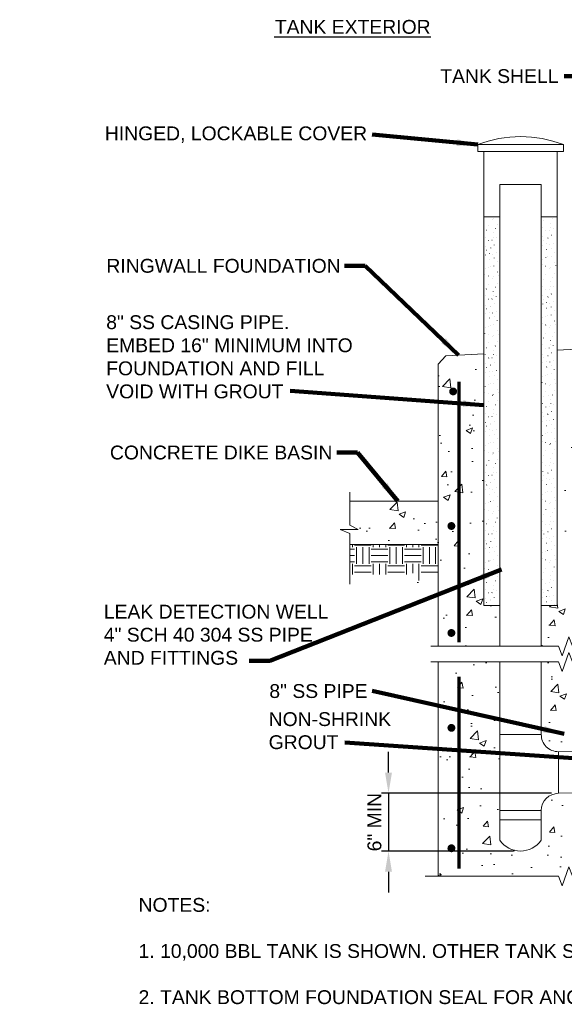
# Model space of a CAD drawing. Header units: inches. Extents: x -617 to 0, y -88 to 191.
# Tile 5 of 10: x -146 to -87, y -88 to 18. Entities that reach past the tile are written whole.
import ezdxf

# ---------------------------------------------------------------- set-up
doc = ezdxf.new("R2010")
doc.units = ezdxf.units.IN
doc.header["$MEASUREMENT"] = 0
doc.layers.get('DefPoints').update_dxf_attribs({"lineweight": 0})
for name, color, linetype, lineweight in [('G-ANNO-DIMS', 2, 'Continuous', 0), ('G-ANNO-MASK', 1, 'Continuous', 0), ('G-ANNO-NOTE', 4, 'Continuous', 30), ('G-ANNO-PATT', 250, 'Continuous', 0), ('G-ANNO-TEXT', 2, 'Continuous', 30), ('M-DETL LGHT', 3, 'Continuous', 0), ('M-DETL-MEDM', 5, 'Continuous', 0), ('M-DETL-MLGT', 2, 'Continuous', 0), ('S-REIN-RBAR', 1, 'Continuous', 70)]:
    doc.layers.add(name, color=color, linetype=linetype, lineweight=lineweight)
doc.styles.add("AEC_AC_05ArchDims-CC_1_1'", font='arial.ttf', dxfattribs={"height": 1.5})
doc.styles.add("AEC_AC_44Text-LeftTop_1_1'", font='arial.ttf', dxfattribs={"height": 1.5})
doc.dimstyles.new("AEC_AC_05_Arch-Dims_1_1'", dxfattribs={"dimtxt": 1.5, "dimasz": 2.25, "dimexe": 0.75, "dimexo": 0.75, "dimgap": 0.75, "dimtad": 1, "dimdec": 4, "dimzin": 15, "dimdsep": 46, "dimlunit": 4, "dimtxsty": "AEC_AC_05ArchDims-CC_1_1'", "dimcen": 0.09, "dimclrd": 256, "dimclre": 256, "dimazin": 2, "dimtfac": 0.7, "dimtdec": 4, "dimtix": 1, "dimtmove": 1, "dimatfit": 3, "dimfxl": 1, "dimfrac": 1, "dimtolj": 1, "dimtzin": 15, "dimlwd": 30, "dimlwe": 30, "dimarcsym": 0})
doc.dimstyles.new("AEC_AC_44_Notes_1_1'", dxfattribs={"dimtxt": 1.5, "dimasz": 2.25, "dimexe": 0.75, "dimexo": 0.75, "dimgap": 0.75, "dimtad": 1, "dimjust": 1, "dimdec": 3, "dimzin": 15, "dimdsep": 46, "dimlunit": 5, "dimtxsty": "AEC_AC_44Text-LeftTop_1_1'", "dimcen": 0.09, "dimclrd": 256, "dimclre": 256, "dimazin": 2, "dimtfac": 0.7, "dimtdec": 3, "dimtmove": 1, "dimatfit": 1, "dimfxl": 1, "dimfrac": 1, "dimtolj": 1, "dimtzin": 15, "dimlwd": 30, "dimlwe": 30, "dimarcsym": 0})

# ---------------------------------------------------------------- blocks, each defined once
blk = doc.blocks.new('TEE 4x4x4')
for p, q in [((1.87, 1.87), (6.37, 1.87)), ((0, 0), (0, -4.5)), ((8.25, 0), (8.25, -4.5)), ((0, -4.5), (8.25, -4.5))]:
    blk.add_line(p, q)
for centre, start, end in [((0, 1.87), 270, 0), ((8.25, 1.87), 180, 270)]:
    blk.add_arc(centre, 1.87, start, end)
blk = doc.blocks.new('*D141')
at = {"layer": 'DefPoints', "color": 0, "transparency": 16777216}
for p in [(-87.93, -65.53), (-106.35, -71.79), (-92.06, -71.79)]:
    blk.add_point(p, dxfattribs=at)
at = {"layer": 'G-ANNO-DIMS', "lineweight": 30, "transparency": 16777216}
for p, q in [((-106.35, -63.28), (-106.35, -61.03)), ((-88.68, -65.53), (-107.1, -65.53)), ((-106.35, -65.53), (-106.35, -71.79)), ((-92.81, -71.79), (-107.1, -71.79)), ((-106.35, -74.04), (-106.35, -76.29))]:
    blk.add_line(p, q, dxfattribs=at)
at = {"layer": 'G-ANNO-DIMS', "transparency": 16777216}
for points in [[(-106.73, -63.28), (-105.98, -63.28), (-106.35, -65.53)], [(-106.73, -74.04), (-105.98, -74.04), (-106.35, -71.79)]]:
    blk.add_solid(points, dxfattribs=at)
at = {"layer": 'G-ANNO-DIMS', "color": 0, "lineweight": 30, "transparency": 16777216, "insert": (-107.87, -68.66), "char_height": 1.5, "width": 7.587, "attachment_point": 5, "rotation": 90, "style": "AEC_AC_05ArchDims-CC_1_1'"}
blk.add_mtext('\\A1;6" MIN', dxfattribs=at)

msp = doc.modelspace()

# ---------------------------------------------------------------- hatches: boundary and pattern name
at = {"layer": 'G-ANNO-PATT'}
h = msp.add_hatch(dxfattribs=at)
h.set_pattern_fill('AR-CONC', color=256, style=0, pattern_type=2)
h.set_pattern_definition([(50, (-97.8574, -46.226), (7.1726, -0.6275), [0.75, -8.25]), (355, (-97.8574, -46.226), (-1.3875, 7.522), [0.6, -6.6]), (100.451, (-97.26, -46.2784), (5.7851, 6.8944), [0.6374, -7.0114]), (46.184, (-97.857, -44.226), (10.6724, -1.6552), [1.125, -12.375]), (96.636, (-96.968, -44.364), (9.3466, 9.741), [0.956, -10.517]), (351.184, (-97.857, -44.226), (9.3466, 9.741), [0.9, -9.9]), (21, (-96.8574, -44.726), (5.9691, -4.0262), [0.75, -8.25]), (326, (-96.8574, -44.726), (2.4332, 7.2515), [0.6, -6.6]), (71.451, (-96.36, -45.0616), (8.4022, 3.2253), [0.6374, -7.0114]), (37.5, (-97.8574, -46.226), (0.1216, 3.32894), [0, -6.52, 0, -6.7, 0, -6.625]), (7.5, (-97.8574, -46.226), (2.6307, 3.9441), [0, -3.82, 0, -6.37, 0, -2.525]), (327.5, (-100.0874, -46.226), (5.33822, -0.22555), [0, -2.5, 0, -7.8, 0, -10.35]), (317.5, (-101.0874, -46.226), (5.83186, 1.00105), [0, -3.25, 0, -5.18, 0, -7.35])])
h.paths.add_polyline_path([(-94.3053, -49.58556), (-94.3053, -45.16059), (-96.02343, -45.16059), (-96.02343, -17.90031), (-100.13298, -18.10579), (-100.98003, -19.0165), (-100.98003, -33.85107), (-100.98003, -38.54855), (-100.98003, -49.58556)])
h = msp.add_hatch(dxfattribs=at)
h.set_pattern_fill('AR-CONC', color=256, style=0, pattern_type=2)
h.set_pattern_definition([(50, (-88.9063, -47.315), (7.1726, -0.6275), [0.75, -8.25]), (355, (-88.906, -47.315), (-1.3875, 7.522), [0.6, -6.6]), (100.45, (-88.3086, -47.3675), (5.785, 6.8944), [0.6374, -7.0114]), (46.184, (-88.906, -45.315), (10.6724, -1.6552), [1.125, -12.375]), (96.636, (-88.017, -45.453), (9.3466, 9.741), [0.956, -10.517]), (351.184, (-88.906, -45.315), (9.3466, 9.741), [0.9, -9.9]), (21, (-87.9063, -45.815), (5.969, -4.0262), [0.75, -8.25]), (326, (-87.906, -45.815), (2.4332, 7.2515), [0.6, -6.6]), (71.45, (-87.409, -46.151), (8.4022, 3.2253), [0.6374, -7.0114]), (37.5, (-88.9063, -47.3152), (0.1216, 3.32894), [0, -6.52, 0, -6.7, 0, -6.625]), (7.5, (-88.9063, -47.315), (2.6307, 3.9441), [0, -3.82, 0, -6.37, 0, -2.525]), (327.5, (-91.1363, -47.3152), (5.33822, -0.22555), [0, -2.5, 0, -7.8, 0, -10.35]), (317.5, (-92.1363, -47.315), (5.8319, 1.00105), [0, -3.25, 0, -5.18, 0, -7.35])])
h.paths.add_polyline_path([(-87.13069, -25.22699), (-88.06831, -25.17731), (-88.06831, -45.16059), (-89.80531, -45.16059), (-89.80531, -49.58556), (-87.93229, -49.58556), (-87.55729, -50.61587), (-86.80729, -48.55526), (-86.43229, -49.58556), (-85.98003, -49.58556), (-85.98003, -26.59145), (-85.98003, -26.06844), (-85.98003, -25.98012), (-85.98003, -24.97433), (-87.11434, -24.9149), (-87.11486, -24.91488)])
h = msp.add_hatch(dxfattribs=at)
h.set_pattern_fill('AR-CONC', color=256, style=0, pattern_type=2)
h.set_pattern_definition([(50, (-106.2037, -36.7873), (7.1726, -0.6275), [0.75, -8.25]), (355, (-106.204, -36.787), (-1.3875, 7.522), [0.6, -6.6]), (100.45, (-105.606, -36.8396), (5.785, 6.8944), [0.6374, -7.0114]), (46.18, (-106.204, -34.787), (10.672, -1.655), [1.125, -12.375]), (96.64, (-105.314, -34.925), (9.347, 9.741), [0.956, -10.517]), (351.18, (-106.204, -34.787), (9.347, 9.741), [0.9, -9.9]), (21, (-105.2037, -35.2873), (5.969, -4.026), [0.75, -8.25]), (326, (-105.204, -35.287), (2.433, 7.2515), [0.6, -6.6]), (71.45, (-104.706, -35.623), (8.402, 3.225), [0.6374, -7.0114]), (37.5, (-106.2037, -36.7873), (0.1216, 3.3289), [0, -6.52, 0, -6.7, 0, -6.625]), (7.5, (-106.2037, -36.7873), (2.6307, 3.9441), [0, -3.82, 0, -6.37, 0, -2.525]), (327.5, (-108.4337, -36.7873), (5.3382, -0.22555), [0, -2.5, 0, -7.8, 0, -10.35]), (317.5, (-109.4337, -36.7873), (5.8319, 1.001), [0, -3.25, 0, -5.18, 0, -7.35])])
h.paths.add_polyline_path([(-110.55163, -36.4683), (-109.65178, -36.91862), (-111.59307, -36.91862), (-110.55163, -37.36814), (-110.55163, -38.54855), (-100.98003, -38.54855), (-100.98003, -33.85107), (-110.55163, -33.85107)])
h = msp.add_hatch(dxfattribs=at)
h.set_pattern_fill('EARTH', color=256, style=0, pattern_type=2)
h.set_pattern_definition([(0, (-203.7908, -143.195), (1.802904, 1.802904), [1.802904, -1.802904]), (0, (-203.7908, -142.5188), (1.802904, 1.802904), [1.802904, -1.802904]), (0, (-203.7908, -141.8427), (1.802904, 1.802904), [1.802904, -1.802904]), (90, (-203.5654, -141.6174), (-1.802904, 1.802904), [1.802904, -1.802904]), (90, (-202.8893, -141.6174), (-1.802904, 1.802904), [1.802904, -1.802904]), (90, (-202.2132, -141.6174), (-1.802904, 1.802904), [1.802904, -1.802904])])
h.paths.add_polyline_path([(-100.98003, -41.81425), (-100.98003, -38.54855), (-110.55163, -38.54855), (-110.55163, -41.81425), (-103.80243, -41.81425), (-103.23953, -40.68943), (-103.23953, -42.93906), (-102.67762, -41.81425)])
h = msp.add_hatch(dxfattribs=at)
h.set_pattern_fill('AR-CONC', color=256, style=0, pattern_type=2)
h.set_pattern_definition([(50, (-88.7853, -56.512), (7.1726, -0.6275), [0.75, -8.25]), (355, (-88.785, -56.512), (-1.3875, 7.522), [0.6, -6.6]), (100.45, (-88.1876, -56.564), (5.785, 6.8944), [0.6374, -7.0114]), (46.18, (-88.785, -54.512), (10.672, -1.655), [1.125, -12.375]), (96.64, (-87.896, -54.65), (9.347, 9.741), [0.956, -10.517]), (351.18, (-88.785, -54.512), (9.347, 9.741), [0.9, -9.9]), (21, (-87.7853, -55.012), (5.969, -4.026), [0.75, -8.25]), (326, (-87.785, -55.012), (2.433, 7.2515), [0.6, -6.6]), (71.45, (-87.288, -55.3474), (8.402, 3.225), [0.6374, -7.0114]), (37.5, (-88.7853, -56.512), (0.1216, 3.3289), [0, -6.52, 0, -6.7, 0, -6.625]), (7.5, (-88.7853, -56.512), (2.6307, 3.9441), [0, -3.82, 0, -6.37, 0, -2.525]), (327.5, (-91.0153, -56.512), (5.3382, -0.22555), [0, -2.5, 0, -7.8, 0, -10.35]), (317.5, (-92.0153, -56.512), (5.8319, 1.001), [0, -3.25, 0, -5.18, 0, -7.35])])
h.paths.add_polyline_path([(-89.80531, -59.15608, 0.414213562), (-87.93051, -61.03088), (-87.26644, -61.01699), (-87.30236, -59.22767), (-87.30838, -58.92773), (-85.98003, -58.90106), (-85.98003, -51.28764), (-86.43229, -51.28764), (-86.80729, -50.25734), (-87.55729, -52.31794), (-87.93229, -51.28764), (-89.80531, -51.28764)])
h = msp.add_hatch(dxfattribs=at)
h.set_pattern_fill('AR-CONC', color=256, style=0, pattern_type=2)
h.set_pattern_definition([(50, (-97.4945, -61.5943), (7.1726, -0.6275), [0.75, -8.25]), (355, (-97.4945, -61.594), (-1.3875, 7.522), [0.6, -6.6]), (100.45, (-96.897, -61.6466), (5.785, 6.8944), [0.6374, -7.0114]), (46.184, (-97.4945, -59.594), (10.6724, -1.655), [1.125, -12.375]), (96.636, (-96.605, -59.732), (9.3466, 9.741), [0.956, -10.517]), (351.184, (-97.495, -59.594), (9.3466, 9.741), [0.9, -9.9]), (21, (-96.4945, -60.0943), (5.969, -4.0262), [0.75, -8.25]), (326, (-96.4945, -60.094), (2.4332, 7.2515), [0.6, -6.6]), (71.45, (-95.997, -60.43), (8.4022, 3.2253), [0.6374, -7.0114]), (37.5, (-97.4945, -61.5943), (0.1216, 3.32894), [0, -6.52, 0, -6.7, 0, -6.625]), (7.5, (-97.4945, -61.5943), (2.6307, 3.9441), [0, -3.82, 0, -6.37, 0, -2.525]), (327.5, (-99.7245, -61.5943), (5.33822, -0.22555), [0, -2.5, 0, -7.8, 0, -10.35]), (317.5, (-100.7245, -61.5943), (5.8319, 1.001), [0, -3.25, 0, -5.18, 0, -7.35])])
h.paths.add_polyline_path([(-87.93051, -65.53087, 0.414213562), (-89.80531, -67.40567), (-89.80531, -68.40155), (-89.80531, -70.62073, -0.520316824), (-94.3053, -70.62073), (-94.3053, -68.40155), (-94.3053, -67.40567), (-94.3053, -59.15608), (-94.3053, -51.28764), (-100.98003, -51.28764), (-100.98003, -74.53084), (-87.93229, -74.53084), (-87.55729, -75.56114), (-86.80729, -73.50053), (-86.43229, -74.53084), (-85.98003, -74.53084), (-85.98003, -67.50208), (-87.13579, -67.52528), (-87.14181, -67.22534), (-87.17615, -65.5151)])

# ---------------------------------------------------------------- linework, layer by layer
at = {"layer": 'G-ANNO-MASK'}
for p, q in [((-110.55163, -32.87495), (-110.55163, -36.4683)), ((-111.59307, -36.91862), (-110.55163, -37.36814)), ((-109.65178, -36.91862), (-111.59307, -36.91862)), ((-111.59307, -36.91862), (-110.55163, -37.36814)), ((-109.65178, -36.91862), (-111.59307, -36.91862)), ((-110.55163, -36.4683), (-109.65178, -36.91862)), ((-110.55163, -36.4683), (-109.65178, -36.91862)), ((-110.55163, -37.36814), (-110.55163, -42.8646))]:
    msp.add_line(p, q, dxfattribs=at)
at = {"layer": 'G-ANNO-MASK', "linetype": 'Continuous', "flags": 128}
for points in [[(-101.77675, -49.58556), (-87.93229, -49.58556), (-87.55729, -50.61587), (-86.80729, -48.55526), (-86.43229, -49.58556), (-67.15858, -49.58556)], [(-101.77675, -51.28764), (-87.93229, -51.28764), (-87.55729, -52.31794), (-86.80729, -50.25734), (-86.43229, -51.28764), (-67.15858, -51.28764)], [(-102.37094, -74.53084), (-87.93229, -74.53084), (-87.55729, -75.56114), (-86.80729, -73.50053), (-86.43229, -74.53084), (-66.25458, -74.53084)]]:
    msp.add_lwpolyline(points, dxfattribs=at)
at = {"layer": 'G-ANNO-NOTE'}
msp.add_line((-118.73433, 16.45975), (-101.77233, 16.45975), dxfattribs=at)
at = {"layer": 'G-ANNO-PATT'}
for p, q in [((-94.3053, -3.03575), (-96.02343, -3.03575)), ((-95.51499, -3.0865), (-95.52178, -3.09319)), ((-95.00101, -3.17607), (-95.0078, -3.18276)), ((-88.06831, -3.03575), (-89.80531, -3.03575)), ((-95.48743, -3.96751), (-95.49422, -3.9743)), ((-95.07631, -3.32656), (-95.0831, -3.33335)), ((-94.58733, -3.85343), (-94.59412, -3.86022)), ((-89.67503, -4.19165), (-89.68183, -4.19835)), ((-89.56224, -3.439), (-89.56903, -3.44569)), ((-88.80702, -3.72541), (-88.81381, -3.73211)), ((-88.77248, -4.19165), (-88.77927, -4.19835)), ((-88.58448, -3.25081), (-88.59127, -3.2575)), ((-88.50929, -4.26695), (-88.51598, -4.27364)), ((-95.86597, -5.24595), (-95.87276, -5.25264)), ((-95.75318, -4.49329), (-95.75997, -4.49999)), ((-94.99796, -4.77971), (-95.00475, -4.7864)), ((-94.96341, -5.24595), (-94.9702, -5.25264)), ((-94.77542, -4.3051), (-94.78221, -4.3118)), ((-94.70022, -5.32125), (-94.70692, -5.32794)), ((-89.64039, -5.19835), (-89.64718, -5.20504)), ((-89.31027, -4.5513), (-89.31706, -4.55809)), ((-89.11775, -5.30849), (-89.12444, -5.31518)), ((-88.94462, -4.52384), (-88.95141, -4.53053)), ((-88.71076, -5.03319), (-88.71755, -5.03988)), ((-95.83133, -6.25264), (-95.83812, -6.25934)), ((-95.50121, -5.6056), (-95.508, -5.61239)), ((-95.30869, -6.36278), (-95.31538, -6.36947)), ((-95.13556, -5.57814), (-95.14235, -5.58483)), ((-94.9017, -6.08749), (-94.90849, -6.09418)), ((-89.63744, -6.11715), (-89.64423, -6.12384)), ((-89.52464, -5.59028), (-89.53143, -5.59697)), ((-89.22779, -5.97591), (-89.23448, -5.9826)), ((-89.06844, -5.36351), (-89.07523, -5.3702)), ((-88.88537, -6.04185), (-88.89216, -6.04864)), ((-88.47169, -5.89136), (-88.47838, -5.89805)), ((-95.82837, -7.17144), (-95.83516, -7.17814)), ((-95.71558, -6.64457), (-95.72237, -6.65127)), ((-95.41873, -7.0302), (-95.42542, -7.0369)), ((-95.25938, -6.4178), (-95.26617, -6.42449)), ((-95.07631, -7.09615), (-95.0831, -7.10294)), ((-94.66262, -6.94566), (-94.66932, -6.95235)), ((-89.29649, -7.46262), (-89.30328, -7.46931)), ((-89.21401, -6.58162), (-89.2208, -6.58831)), ((-89.11096, -7.35908), (-89.11775, -7.36587)), ((-88.73822, -7.31114), (-88.74501, -7.31793)), ((-88.72454, -6.44392), (-88.73133, -6.45061)), ((-88.39639, -6.8699), (-88.40318, -6.8766)), ((-95.48743, -8.51692), (-95.49422, -8.52361)), ((-95.40495, -7.63591), (-95.41174, -7.6426)), ((-95.3019, -8.41337), (-95.30869, -8.42016)), ((-94.92916, -8.36544), (-94.93595, -8.37223)), ((-94.91548, -7.49821), (-94.92227, -7.50491)), ((-94.58733, -7.9242), (-94.59412, -7.93089)), ((-89.70919, -8.24727), (-89.71598, -8.25396)), ((-89.67503, -7.62256), (-89.68183, -7.62925)), ((-89.32405, -8.39864), (-89.33084, -8.40534)), ((-88.81007, -8.48821), (-88.81686, -8.4949)), ((-88.35879, -7.96124), (-88.36559, -7.96803)), ((-88.22936, -8.32984), (-88.23606, -8.33654)), ((-95.90012, -9.30156), (-95.90692, -9.30825)), ((-95.86597, -8.67686), (-95.87276, -8.68355)), ((-95.51499, -9.45294), (-95.52178, -9.45963)), ((-95.00101, -9.54251), (-95.0078, -9.5492)), ((-94.54973, -9.01554), (-94.55652, -9.02233)), ((-94.4203, -9.38414), (-94.42699, -9.39083)), ((-89.29649, -9.27965), (-89.30328, -9.28644)), ((-88.88537, -8.6387), (-88.89216, -8.64549)), ((-88.39639, -9.16557), (-88.40318, -9.17236)), ((-95.48743, -10.33394), (-95.49422, -10.34073)), ((-95.07631, -9.693), (-95.0831, -9.69979)), ((-94.77542, -10.67154), (-94.78221, -10.67823)), ((-94.58733, -10.21987), (-94.59412, -10.22666)), ((-89.67503, -10.55809), (-89.68183, -10.56478)), ((-89.56224, -9.80543), (-89.56903, -9.81213)), ((-88.80702, -10.09185), (-88.81381, -10.09854)), ((-88.77248, -10.55809), (-88.77927, -10.56478)), ((-88.58448, -9.61725), (-88.59127, -9.62394)), ((-88.50929, -10.63339), (-88.51598, -10.64008)), ((-95.86597, -11.61239), (-95.87276, -11.61908)), ((-95.75318, -10.85973), (-95.75997, -10.86642)), ((-94.99796, -11.14615), (-95.00475, -11.15284)), ((-94.96341, -11.61239), (-94.9702, -11.61908)), ((-94.70022, -11.68768), (-94.70692, -11.69438)), ((-89.64039, -11.56478), (-89.64718, -11.57148)), ((-89.31027, -10.91774), (-89.31706, -10.92453)), ((-89.11775, -11.67492), (-89.12444, -11.68162)), ((-89.06844, -11.72994), (-89.07523, -11.73664)), ((-88.94462, -10.89028), (-88.95141, -10.89697)), ((-88.71076, -11.39963), (-88.71755, -11.40632)), ((-95.83133, -12.61908), (-95.83812, -12.62577)), ((-95.50121, -11.97203), (-95.508, -11.97882)), ((-95.30869, -12.72922), (-95.31538, -12.73591)), ((-95.25938, -12.78424), (-95.26617, -12.79093)), ((-95.13556, -11.94457), (-95.14235, -11.95127)), ((-94.9017, -12.45392), (-94.90849, -12.46062)), ((-89.63744, -12.48358), (-89.64423, -12.49028)), ((-89.52464, -11.95671), (-89.53143, -11.96341)), ((-89.22779, -12.34234), (-89.23448, -12.34904)), ((-88.88537, -12.40829), (-88.89216, -12.41508)), ((-88.47169, -12.2578), (-88.47838, -12.26449)), ((-95.82837, -13.53788), (-95.83516, -13.54457)), ((-95.71558, -13.01101), (-95.72237, -13.0177)), ((-95.41873, -13.39664), (-95.42542, -13.40333)), ((-95.07631, -13.46258), (-95.0831, -13.46938)), ((-94.91548, -13.86465), (-94.92227, -13.87134)), ((-94.66262, -13.31209), (-94.66932, -13.31879)), ((-89.29649, -13.82906), (-89.30328, -13.83575)), ((-89.21401, -12.94805), (-89.2208, -12.95475)), ((-89.11096, -13.72551), (-89.11775, -13.7323)), ((-88.73822, -13.67758), (-88.74501, -13.68437)), ((-88.72454, -12.81036), (-88.73133, -12.81705)), ((-88.39639, -13.23634), (-88.40318, -13.24303)), ((-95.48743, -14.88335), (-95.49422, -14.89004)), ((-95.40495, -14.00235), (-95.41174, -14.00904)), ((-95.3019, -14.77981), (-95.30869, -14.7866)), ((-94.92916, -14.73188), (-94.93595, -14.73867)), ((-94.58733, -14.29064), (-94.59412, -14.29733)), ((-89.70919, -14.6137), (-89.71598, -14.6204)), ((-89.67503, -13.989), (-89.68183, -13.99569)), ((-89.32405, -14.76508), (-89.33084, -14.77177)), ((-88.81007, -14.85465), (-88.81686, -14.86134)), ((-88.35879, -14.32768), (-88.36559, -14.33447)), ((-88.22936, -14.69628), (-88.23606, -14.70297)), ((-95.90012, -15.668), (-95.90692, -15.67469)), ((-95.86597, -15.04329), (-95.87276, -15.04999)), ((-95.51499, -15.81938), (-95.52178, -15.82607)), ((-95.00101, -15.90894), (-95.0078, -15.91564)), ((-94.54973, -15.38197), (-94.55652, -15.38877)), ((-94.4203, -15.75058), (-94.42699, -15.75727)), ((-89.29649, -15.64608), (-89.30328, -15.65288)), ((-88.88537, -15.00514), (-88.89216, -15.01193)), ((-88.58448, -15.98368), (-88.59127, -15.99038)), ((-88.39639, -15.53201), (-88.40318, -15.5388)), ((-95.48743, -16.70038), (-95.49422, -16.70717)), ((-95.07631, -16.05943), (-95.0831, -16.06623)), ((-94.77542, -17.03798), (-94.78221, -17.04467)), ((-94.58733, -16.5863), (-94.59412, -16.5931)), ((-89.67503, -16.92453), (-89.68183, -16.93122)), ((-89.56224, -16.17187), (-89.56903, -16.17856)), ((-88.80702, -16.45829), (-88.81381, -16.46498)), ((-88.77248, -16.92453), (-88.77927, -16.93122)), ((-88.50929, -16.99982), (-88.51598, -17.00652)), ((-95.86597, -17.97882), (-95.87276, -17.98552)), ((-95.75318, -17.22617), (-95.75997, -17.23286)), ((-94.99796, -17.51258), (-95.00475, -17.51928)), ((-94.96341, -17.97882), (-94.9702, -17.98552)), ((-94.70022, -18.05412), (-94.70692, -18.06081)), ((-89.64039, -17.93122), (-89.64718, -17.93791)), ((-89.31027, -17.28417), (-89.31706, -17.29097)), ((-89.11775, -18.04136), (-89.12444, -18.04805)), ((-89.06844, -18.09638), (-89.07523, -18.10307)), ((-88.94462, -17.25671), (-88.95141, -17.26341)), ((-88.71076, -17.76606), (-88.71755, -17.77276)), ((-95.83133, -18.98552), (-95.83812, -18.99221)), ((-95.50121, -18.33847), (-95.508, -18.34526)), ((-95.30869, -19.09566), (-95.31538, -19.10235)), ((-95.25938, -19.15067), (-95.26617, -19.15737)), ((-95.13556, -18.31101), (-95.14235, -18.3177)), ((-94.9017, -18.82036), (-94.90849, -18.82705)), ((-89.63744, -18.85002), (-89.64423, -18.85671)), ((-89.52464, -18.32315), (-89.53143, -18.32984)), ((-89.22779, -18.70878), (-89.23448, -18.71547)), ((-88.88537, -18.77473), (-88.89216, -18.78152)), ((-88.72454, -19.17679), (-88.73133, -19.18349)), ((-88.47169, -18.62423), (-88.47838, -18.63093)), ((-95.82837, -19.90432), (-95.83516, -19.91101)), ((-95.71558, -19.37745), (-95.72237, -19.38414)), ((-95.41873, -19.76308), (-95.42542, -19.76977)), ((-95.07631, -19.82902), (-95.0831, -19.83581)), ((-94.91548, -20.23109), (-94.92227, -20.23778)), ((-94.66262, -19.67853), (-94.66932, -19.68522)), ((-89.29649, -20.19549), (-89.30328, -20.20219)), ((-89.21401, -19.31449), (-89.2208, -19.32118)), ((-89.11096, -20.09195), (-89.11775, -20.09874)), ((-88.73822, -20.04402), (-88.74501, -20.05081)), ((-88.39639, -19.60278), (-88.40318, -19.60947)), ((-95.48743, -21.24979), (-95.49422, -21.25648)), ((-95.40495, -20.36879), (-95.41174, -20.37548)), ((-95.3019, -21.14625), (-95.30869, -21.15304)), ((-94.92916, -21.09831), (-94.93595, -21.1051)), ((-94.58733, -20.65707), (-94.59412, -20.66377)), ((-89.70919, -20.98014), (-89.71598, -20.98683)), ((-89.67503, -20.35543), (-89.68183, -20.36213)), ((-89.32405, -21.13152), (-89.33084, -21.13821)), ((-88.81007, -21.22108), (-88.81686, -21.22778)), ((-88.35879, -20.69412), (-88.36559, -20.70091)), ((-88.22936, -21.06272), (-88.23606, -21.06941)), ((-95.90012, -22.03443), (-95.90692, -22.04113)), ((-95.86597, -21.40973), (-95.87276, -21.41642)), ((-95.51499, -22.18581), (-95.52178, -22.19251)), ((-95.00101, -22.27538), (-95.0078, -22.28207)), ((-94.54973, -21.74841), (-94.55652, -21.7552)), ((-94.4203, -22.11701), (-94.42699, -22.12371)), ((-89.29649, -22.01252), (-89.30328, -22.01931)), ((-88.88537, -21.37158), (-88.89216, -21.37837)), ((-88.58448, -22.35012), (-88.59127, -22.35681)), ((-88.39639, -21.89845), (-88.40318, -21.90524)), ((-95.48743, -23.06682), (-95.49422, -23.07361)), ((-95.07631, -22.42587), (-95.0831, -22.43266)), ((-94.77542, -23.40442), (-94.78221, -23.41111)), ((-94.58733, -22.95274), (-94.59412, -22.95953)), ((-89.67503, -23.29097), (-89.68183, -23.29766)), ((-89.56224, -22.53831), (-89.56903, -22.545)), ((-88.99912, -22.43783), (-88.99916, -22.43783)), ((-88.80702, -22.82473), (-88.81381, -22.83142)), ((-88.77248, -23.29097), (-88.77927, -23.29766)), ((-88.50929, -23.36626), (-88.51598, -23.37295)), ((-95.86597, -24.34526), (-95.87276, -24.35195)), ((-95.75318, -23.5926), (-95.75997, -23.5993)), ((-94.99796, -23.87902), (-95.00475, -23.88571)), ((-94.96341, -24.34526), (-94.9702, -24.35195)), ((-94.70022, -24.42056), (-94.70692, -24.42725)), ((-89.64039, -24.29766), (-89.64718, -24.30435)), ((-89.31027, -23.65061), (-89.31706, -23.6574)), ((-89.11775, -24.4078), (-89.12444, -24.41449)), ((-89.06844, -24.46282), (-89.07523, -24.46951)), ((-88.94462, -23.62315), (-88.95141, -23.62984)), ((-88.71076, -24.1325), (-88.71755, -24.13919)), ((-95.83133, -25.35195), (-95.83812, -25.35865)), ((-95.50121, -24.70491), (-95.508, -24.7117)), ((-95.30869, -25.46209), (-95.31538, -25.46879)), ((-95.25938, -25.51711), (-95.26617, -25.5238)), ((-95.13556, -24.67745), (-95.14235, -24.68414)), ((-94.9017, -25.1868), (-94.90849, -25.19349)), ((-89.63744, -25.21646), (-89.64423, -25.22315)), ((-89.52464, -24.68959), (-89.53143, -24.69628)), ((-89.22779, -25.07522), (-89.23448, -25.08191)), ((-88.88537, -25.14116), (-88.89216, -25.14795)), ((-88.72454, -25.54323), (-88.73133, -25.54992)), ((-88.47169, -24.99067), (-88.47838, -24.99736)), ((-95.82837, -26.27075), (-95.83516, -26.27745)), ((-95.71558, -25.74388), (-95.72237, -25.75058)), ((-95.41873, -26.12951), (-95.42542, -26.13621)), ((-95.07631, -26.19546), (-95.0831, -26.20225)), ((-94.91548, -26.59753), (-94.92227, -26.60422)), ((-94.66262, -26.04497), (-94.66932, -26.05166)), ((-89.29649, -26.56193), (-89.30328, -26.56862)), ((-89.21401, -25.68093), (-89.2208, -25.68762)), ((-89.11096, -26.45839), (-89.11775, -26.46518)), ((-88.73822, -26.41045), (-88.74501, -26.41725)), ((-88.39639, -25.96921), (-88.40318, -25.97591)), ((-95.48743, -27.61623), (-95.49422, -27.62292)), ((-95.40495, -26.73522), (-95.41174, -26.74192)), ((-95.3019, -27.51268), (-95.30869, -27.51947)), ((-94.92916, -27.46475), (-94.93595, -27.47154)), ((-94.58733, -27.02351), (-94.59412, -27.0302)), ((-89.70919, -27.34658), (-89.71598, -27.35327)), ((-89.67503, -26.72187), (-89.68183, -26.72856)), ((-89.32405, -27.49795), (-89.33084, -27.50465)), ((-88.88537, -27.73801), (-88.89216, -27.7448)), ((-88.81007, -27.58752), (-88.81686, -27.59421)), ((-88.35879, -27.06055), (-88.36559, -27.06734)), ((-88.22936, -27.42915), (-88.23606, -27.43585)), ((-95.90012, -28.40087), (-95.90692, -28.40756)), ((-95.86597, -27.77617), (-95.87276, -27.78286)), ((-95.51499, -28.55225), (-95.52178, -28.55894)), ((-95.07631, -28.79231), (-95.0831, -28.7991)), ((-95.00101, -28.64182), (-95.0078, -28.64851)), ((-94.54973, -28.11485), (-94.55652, -28.12164)), ((-94.4203, -28.48345), (-94.42699, -28.49014)), ((-89.29649, -28.37896), (-89.30328, -28.38575)), ((-88.58448, -28.71656), (-88.59127, -28.72325)), ((-88.39639, -28.26488), (-88.40318, -28.27167)), ((-95.48743, -29.43325), (-95.49422, -29.44004)), ((-94.77542, -29.77085), (-94.78221, -29.77754)), ((-94.58733, -29.31918), (-94.59412, -29.32597)), ((-89.67503, -29.6574), (-89.68183, -29.6641)), ((-89.56224, -28.90475), (-89.56903, -28.91144)), ((-88.80702, -29.19116), (-88.81381, -29.19786)), ((-88.77248, -29.6574), (-88.77927, -29.6641)), ((-88.50929, -29.7327), (-88.51598, -29.73939)), ((-95.86597, -30.7117), (-95.87276, -30.71839)), ((-95.75318, -29.95904), (-95.75997, -29.96573)), ((-94.99796, -30.24546), (-95.00475, -30.25215)), ((-94.96341, -30.7117), (-94.9702, -30.71839)), ((-94.70022, -30.78699), (-94.70692, -30.79369)), ((-89.64039, -30.6641), (-89.64718, -30.67079)), ((-89.31027, -30.01705), (-89.31706, -30.02384)), ((-89.11775, -30.77423), (-89.12444, -30.78093)), ((-89.06844, -30.82925), (-89.07523, -30.83595)), ((-88.94462, -29.98959), (-88.95141, -29.99628)), ((-88.71076, -30.49894), (-88.71755, -30.50563)), ((-95.83133, -31.71839), (-95.83812, -31.72508)), ((-95.50121, -31.07134), (-95.508, -31.07814)), ((-95.30869, -31.82853), (-95.31538, -31.83522)), ((-95.25938, -31.88355), (-95.26617, -31.89024)), ((-95.13556, -31.04388), (-95.14235, -31.05058)), ((-94.9017, -31.55323), (-94.90849, -31.55993)), ((-89.63744, -31.5829), (-89.64423, -31.58959)), ((-89.52464, -31.05602), (-89.53143, -31.06272)), ((-89.22779, -31.44165), (-89.23448, -31.44835)), ((-88.88537, -31.5076), (-88.89216, -31.51439)), ((-88.72454, -31.90967), (-88.73133, -31.91636)), ((-88.47169, -31.35711), (-88.47838, -31.3638)), ((-95.82837, -32.63719), (-95.83516, -32.64388)), ((-95.71558, -32.11032), (-95.72237, -32.11701)), ((-95.41873, -32.49595), (-95.42542, -32.50264)), ((-95.07631, -32.5619), (-95.0831, -32.56869)), ((-94.91548, -32.96396), (-94.92227, -32.97066)), ((-94.66262, -32.4114), (-94.66932, -32.4181)), ((-89.67503, -33.08831), (-89.68183, -33.095)), ((-89.29649, -32.92837), (-89.30328, -32.93506)), ((-89.21401, -32.04736), (-89.2208, -32.05406)), ((-89.11096, -32.82482), (-89.11775, -32.83162)), ((-88.73822, -32.77689), (-88.74501, -32.78368)), ((-88.39639, -32.33565), (-88.40318, -32.34234)), ((-95.86597, -34.1426), (-95.87276, -34.1493)), ((-95.48743, -33.98266), (-95.49422, -33.98936)), ((-95.40495, -33.10166), (-95.41174, -33.10835)), ((-95.3019, -33.87912), (-95.30869, -33.88591)), ((-94.92916, -33.83119), (-94.93595, -33.83798)), ((-94.58733, -33.38995), (-94.59412, -33.39664)), ((-89.70919, -33.71301), (-89.71598, -33.71971)), ((-89.32405, -33.86439), (-89.33084, -33.87108)), ((-88.88537, -34.10445), (-88.89216, -34.11124)), ((-88.81007, -33.95396), (-88.81686, -33.96065)), ((-88.35879, -33.42699), (-88.36559, -33.43378)), ((-88.22936, -33.79559), (-88.23606, -33.80228)), ((-95.90012, -34.76731), (-95.90692, -34.774)), ((-95.51499, -34.91869), (-95.52178, -34.92538)), ((-95.07631, -35.15875), (-95.0831, -35.16554)), ((-95.00101, -35.00825), (-95.0078, -35.01495)), ((-94.54973, -34.48129), (-94.55652, -34.48808)), ((-94.4203, -34.84989), (-94.42699, -34.85658)), ((-89.29649, -34.7454), (-89.30328, -34.75219)), ((-88.58448, -35.08299), (-88.59127, -35.08969)), ((-88.39639, -34.63132), (-88.40318, -34.63811)), ((-95.48743, -35.79969), (-95.49422, -35.80648)), ((-94.77542, -36.13729), (-94.78221, -36.14398)), ((-94.58733, -35.68562), (-94.59412, -35.69241)), ((-89.67503, -36.02384), (-89.68183, -36.03053)), ((-89.56224, -35.27118), (-89.56903, -35.27788)), ((-88.80702, -35.5576), (-88.81381, -35.56429)), ((-88.77248, -36.02384), (-88.77927, -36.03053)), ((-88.50929, -36.09914), (-88.51598, -36.10583)), ((-95.86597, -37.07814), (-95.87276, -37.08483)), ((-95.75318, -36.32548), (-95.75997, -36.33217)), ((-94.99796, -36.6119), (-95.00475, -36.61859)), ((-94.96341, -37.07814), (-94.9702, -37.08483)), ((-94.70022, -37.15343), (-94.70692, -37.16012)), ((-89.64039, -37.03053), (-89.64718, -37.03723)), ((-89.31027, -36.38349), (-89.31706, -36.39028)), ((-89.11775, -37.14067), (-89.12444, -37.14736)), ((-89.06844, -37.19569), (-89.07523, -37.20238)), ((-88.94462, -36.35602), (-88.95141, -36.36272)), ((-88.71076, -36.86538), (-88.71755, -36.87207)), ((-95.83133, -38.08483), (-95.83812, -38.09152)), ((-95.50121, -37.43778), (-95.508, -37.44457)), ((-95.30869, -38.19497), (-95.31538, -38.20166)), ((-95.25938, -38.24999), (-95.26617, -38.25668)), ((-95.13556, -37.41032), (-95.14235, -37.41701)), ((-94.9017, -37.91967), (-94.90849, -37.92636)), ((-89.63744, -37.94933), (-89.64423, -37.95602)), ((-89.52464, -37.42246), (-89.53143, -37.42915)), ((-89.22779, -37.80809), (-89.23448, -37.81478)), ((-89.21401, -38.4138), (-89.2208, -38.42049)), ((-88.88537, -37.87404), (-88.89216, -37.88083)), ((-88.72454, -38.2761), (-88.73133, -38.2828)), ((-88.47169, -37.72354), (-88.47838, -37.73024)), ((-95.82837, -39.00363), (-95.83516, -39.01032)), ((-95.71558, -38.47676), (-95.72237, -38.48345)), ((-95.41873, -38.86239), (-95.42542, -38.86908)), ((-95.40495, -39.4681), (-95.41174, -39.47479)), ((-95.07631, -38.92833), (-95.0831, -38.93512)), ((-94.91548, -39.3304), (-94.92227, -39.33709)), ((-94.66262, -38.77784), (-94.66932, -38.78453)), ((-89.67503, -39.45475), (-89.68183, -39.46144)), ((-89.29649, -39.2948), (-89.30328, -39.3015)), ((-89.11096, -39.19126), (-89.11775, -39.19805)), ((-88.73822, -39.14333), (-88.74501, -39.15012)), ((-88.39639, -38.70209), (-88.40318, -38.70878)), ((-95.86597, -40.50904), (-95.87276, -40.51573)), ((-95.48743, -40.3491), (-95.49422, -40.35579)), ((-95.3019, -40.24556), (-95.30869, -40.25235)), ((-94.92916, -40.19762), (-94.93595, -40.20442)), ((-94.58733, -39.75638), (-94.59412, -39.76308)), ((-89.70919, -40.07945), (-89.71598, -40.08614)), ((-89.32405, -40.23083), (-89.33084, -40.23752)), ((-88.88537, -40.47089), (-88.89216, -40.47768)), ((-88.81007, -40.3204), (-88.81686, -40.32709)), ((-88.35879, -39.79343), (-88.36559, -39.80022)), ((-88.22936, -40.16203), (-88.23606, -40.16872)), ((-95.90012, -41.13375), (-95.90692, -41.14044)), ((-95.51499, -41.28512), (-95.52178, -41.29182)), ((-95.07631, -41.52518), (-95.0831, -41.53197)), ((-95.00101, -41.37469), (-95.0078, -41.38138)), ((-94.54973, -40.84772), (-94.55652, -40.85451)), ((-94.4203, -41.21632), (-94.42699, -41.22302)), ((-89.29649, -41.11183), (-89.30328, -41.11862)), ((-88.58448, -41.44943), (-88.59127, -41.45612)), ((-88.39639, -40.99776), (-88.40318, -41.00455)), ((-95.75318, -42.69192), (-95.75997, -42.69861)), ((-95.48743, -42.16613), (-95.49422, -42.17292)), ((-94.77542, -42.50373), (-94.78221, -42.51042)), ((-94.58733, -42.05205), (-94.59412, -42.05884)), ((-89.67503, -42.39028), (-89.68183, -42.39697)), ((-89.56224, -41.63762), (-89.56903, -41.64431)), ((-88.80702, -41.92404), (-88.81381, -41.93073)), ((-88.77248, -42.39028), (-88.77927, -42.39697)), ((-88.50929, -42.46557), (-88.51598, -42.47227)), ((-95.86597, -43.44457), (-95.87276, -43.45127)), ((-94.99796, -42.97833), (-95.00475, -42.98503)), ((-94.96341, -43.44457), (-94.9702, -43.45127)), ((-94.70022, -43.51987), (-94.70692, -43.52656)), ((-89.64039, -43.39697), (-89.64718, -43.40366)), ((-89.31027, -42.74992), (-89.31706, -42.75671)), ((-89.11775, -43.50711), (-89.12444, -43.5138)), ((-89.06844, -43.56213), (-89.07523, -43.56882)), ((-88.94462, -42.72246), (-88.95141, -42.72915)), ((-88.71076, -43.23181), (-88.71755, -43.23851)), ((-95.83133, -44.45127), (-95.83812, -44.45796)), ((-95.50121, -43.80422), (-95.508, -43.81101)), ((-95.30869, -44.5614), (-95.31538, -44.5681)), ((-95.25938, -44.61642), (-95.26617, -44.62312)), ((-95.13556, -43.77676), (-95.14235, -43.78345)), ((-94.9017, -44.28611), (-94.90849, -44.2928)), ((-89.63744, -44.31577), (-89.64423, -44.32246)), ((-89.52464, -43.7889), (-89.53143, -43.79559)), ((-89.22779, -44.17453), (-89.23448, -44.18122)), ((-89.21401, -44.78024), (-89.2208, -44.78693)), ((-88.88537, -44.24047), (-88.89216, -44.24727)), ((-88.72454, -44.64254), (-88.73133, -44.64923)), ((-88.47169, -44.08998), (-88.47838, -44.09667)), ((-95.71558, -44.84319), (-95.72237, -44.84989)), ((-94.66262, -45.14428), (-94.66932, -45.15097)), ((-88.39639, -45.06852), (-88.40318, -45.07522))]:
    msp.add_line(p, q, dxfattribs=at)
at = {"layer": 'G-ANNO-PATT', "flags": 128}
for points in [[(-96.02343, -45.16059), (-94.3053, -45.16059)], [(-89.80531, -45.16059), (-88.06831, -45.16059)]]:
    msp.add_lwpolyline(points, dxfattribs=at)
at = {"layer": 'M-DETL LGHT'}
for p, q in [((-96.68874, 4.78765), (-87.40299, 4.78765)), ((-96.68874, 4.03941), (-87.40299, 4.03941)), ((-100.98003, -19.0165), (-100.13298, -18.10579)), ((-96.02343, -17.90031), (-100.13298, -18.10579)), ((-85.98003, -17.39814), (-88.06831, -17.50255)), ((-100.98003, -19.0165), (-100.98003, -49.58556)), ((-100.98003, -51.28764), (-100.98003, -74.53084))]:
    msp.add_line(p, q, dxfattribs=at)
at = {"layer": 'M-DETL LGHT', "flags": 128}
for points in [[(-96.68874, 4.78765), (-96.68874, 4.03941)], [(-87.40299, 4.78765), (-87.40299, 4.03941)]]:
    msp.add_lwpolyline(points, dxfattribs=at)
at = {"layer": 'M-DETL LGHT'}
msp.add_arc((-92.04587, -7.23641), 12.88931, 68.8868162, 111.1131838, dxfattribs=at)
at = {"layer": 'M-DETL-MEDM'}
for p, q in [((-94.3053, 0.47623), (-94.3053, -49.58556)), ((-94.3053, -51.28764), (-94.3053, -59.15608)), ((-43.97508, -60.11176), (-87.93051, -61.03088)), ((-43.89078, -64.61006), (-87.93051, -65.53087)), ((-94.3053, -67.40567), (-94.3053, -68.40155))]:
    msp.add_line(p, q, dxfattribs=at)
at = {"layer": 'M-DETL-MEDM', "flags": 128}
for points in [[(-96.02343, -45.16059), (-96.02343, 4.03941)], [(-88.06831, -45.16059), (-88.06831, 4.03941)], [(-94.3053, 0.47623), (-89.80531, 0.47623)], [(-89.80531, -49.58556), (-89.80531, 0.47623)], [(-89.80531, -59.15608), (-89.80531, -51.28764)], [(-89.80531, -67.40567), (-89.80531, -68.40155)], [(-89.80531, -70.62073), (-89.80531, -70.62073), (-89.80531, -68.40155), (-94.3053, -68.40155), (-94.3053, -70.62073)]]:
    msp.add_lwpolyline(points, dxfattribs=at)
at = {"layer": 'M-DETL-MEDM'}
msp.add_arc((-92.05531, -69.04394), 2.7475, 215.0225625, 324.9774375, dxfattribs=at)
at = {"layer": 'M-DETL-MLGT'}
for p, q in [((-100.98003, -33.85107), (-110.55163, -33.85107)), ((-100.98003, -38.54855), (-110.55163, -38.54855))]:
    msp.add_line(p, q, dxfattribs=at)
at = {"layer": 'S-REIN-RBAR'}
for p, q in [((-98.732, -20.94024), (-98.732, -49.15094)), ((-98.732, -52.89676), (-98.732, -73.68146))]:
    msp.add_line(p, q, dxfattribs=at)
at = {"layer": 'S-REIN-RBAR', "const_width": 0.42588, "flags": 128}
for points in [[(-99.3494, -21.75639, -1), (-99.3494, -22.18228, -1), (-99.3494, -21.75639)], [(-99.53824, -36.3425, -1), (-99.53824, -36.76838, -1), (-99.53824, -36.3425)], [(-99.53824, -47.93839, -1), (-99.53824, -48.36427, -1), (-99.53824, -47.93839)], [(-99.53824, -58.22701, -1), (-99.53824, -58.65289, -1), (-99.53824, -58.22701)], [(-99.53824, -71.27881, -1), (-99.53824, -71.7047, -1), (-99.53824, -71.27881)]]:
    msp.add_lwpolyline(points, format="xyb", dxfattribs=at)

# ---------------------------------------------------------------- block references
at = {"layer": 'M-DETL-MEDM', "rotation": 270}
msp.add_blockref('TEE 4x4x4', (-89.80531, -59.15608), dxfattribs=at)

# ---------------------------------------------------------------- texts
at = {"layer": 'G-ANNO-NOTE', "char_height": 1.5, "style": "AEC_AC_44Text-LeftTop_1_1'"}
for s, insert, attachment_point in [('TANK EXTERIOR', (-118.67129, 18.30535), 1), ('8" SS PIPE ', (-119.26294, -55.22076), 7)]:
    msp.add_mtext(s, dxfattribs=dict(at, insert=insert, attachment_point=attachment_point))
at = {"layer": 'G-ANNO-NOTE', "lineweight": 13, "char_height": 1.5, "attachment_point": 7, "style": "AEC_AC_44Text-LeftTop_1_1'"}
for s, insert in [('TANK SHELL', (-100.74762, 11.44529)), ('RINGWALL FOUNDATION', (-136.91385, -9.12005)), ('CONCRETE DIKE BASIN', (-136.53306, -29.36017))]:
    msp.add_mtext(s, dxfattribs=dict(at, insert=insert))
at = {"layer": 'G-ANNO-NOTE', "lineweight": 13, "char_height": 1.5, "style": "AEC_AC_44Text-LeftTop_1_1'"}
for s, insert, width, attachment_point in [('HINGED, LOCKABLE COVER', (-137.08234, 4.98033), 30.6807159, 7), ('8" SS CASING PIPE.  EMBED 16" MINIMUM INTO FOUNDATION AND FILL VOID WITH GROUT', (-136.93596, -22.73434), 27.6923787, 7), ('LEAK DETECTION WELL 4" SCH 40 304 SS PIPE AND FITTINGS', (-137.19652, -45.0919), 24.7250686, 1), ('\\pt7.5;NON-SHRINK GROUT', (-119.33833, -56.74144), 7.7427912, 1)]:
    msp.add_mtext(s, dxfattribs=dict(at, insert=insert, width=width, attachment_point=attachment_point))
at = {"layer": 'G-ANNO-TEXT', "lineweight": 13, "insert": (-133.43086, -76.88126), "char_height": 1.5, "attachment_point": 1, "style": "AEC_AC_44Text-LeftTop_1_1'"}
msp.add_mtext('NOTES:\\P\\P1. 10,000 BBL TANK IS SHOWN. OTHER TANK SIZES ARE SIMILAR.\\P\\P2. TANK BOTTOM FOUNDATION SEAL FOR ANCHORED TANK IS SHOWN.', dxfattribs=at)

# ---------------------------------------------------------------- dimensions: what is measured, and where the dimension line sits
at = {"layer": 'G-ANNO-DIMS', "lineweight": 30}
dim = msp.add_linear_dim(base=(-106.35126, -71.79144), p1=(-87.93051, -65.53087), p2=(-92.05531, -71.79144), angle=90, text='6" MIN', dimstyle="AEC_AC_05_Arch-Dims_1_1'", dxfattribs=at)
dim.commit()
dim.dimension.update_dxf_attribs({"geometry": '*D141', "text_midpoint": (-107.86712, -68.66115)})

# ---------------------------------------------------------------- leaders
at = {"layer": 'G-ANNO-NOTE', "lineweight": 30, "annotation_type": 0, "has_hookline": 1, "hookline_direction": 1}
for points, text_width in [([(-77.23003, 6.24866), (-85.05821, 12.22101), (-87.30821, 12.22101)], 12.68656), ([(-96.68874, 4.78765), (-108.1113, 5.8921)], 28.21862), ([(-98.76216, -18.03725), (-108.86545, -8.34433), (-111.11545, -8.34433)], 25.04366), ([(-96.02343, -23.44273), (-117.00679, -21.91349)], 26.44645), ([(-105.33167, -33.85107), (-109.69998, -28.58445), (-111.94998, -28.58445)], 23.82606), ([(-94.11171, -41.28768), (-119.19903, -51.18939), (-121.44903, -51.18939)], 24.10846), ([(-87.30968, -59.09716), (-108.12491, -54.40773)], 10.44679), ([(-81.78004, -62.0345), (-111.08001, -60.04029)], 13.10812)]:
    msp.add_leader(points, dimstyle="AEC_AC_44_Notes_1_1'", override={"dimtad": 0, "dimclrd": 0, "dimlwd": 65534}, dxfattribs=dict(at, text_width=text_width))

doc.saveas('drawing.dxf')
